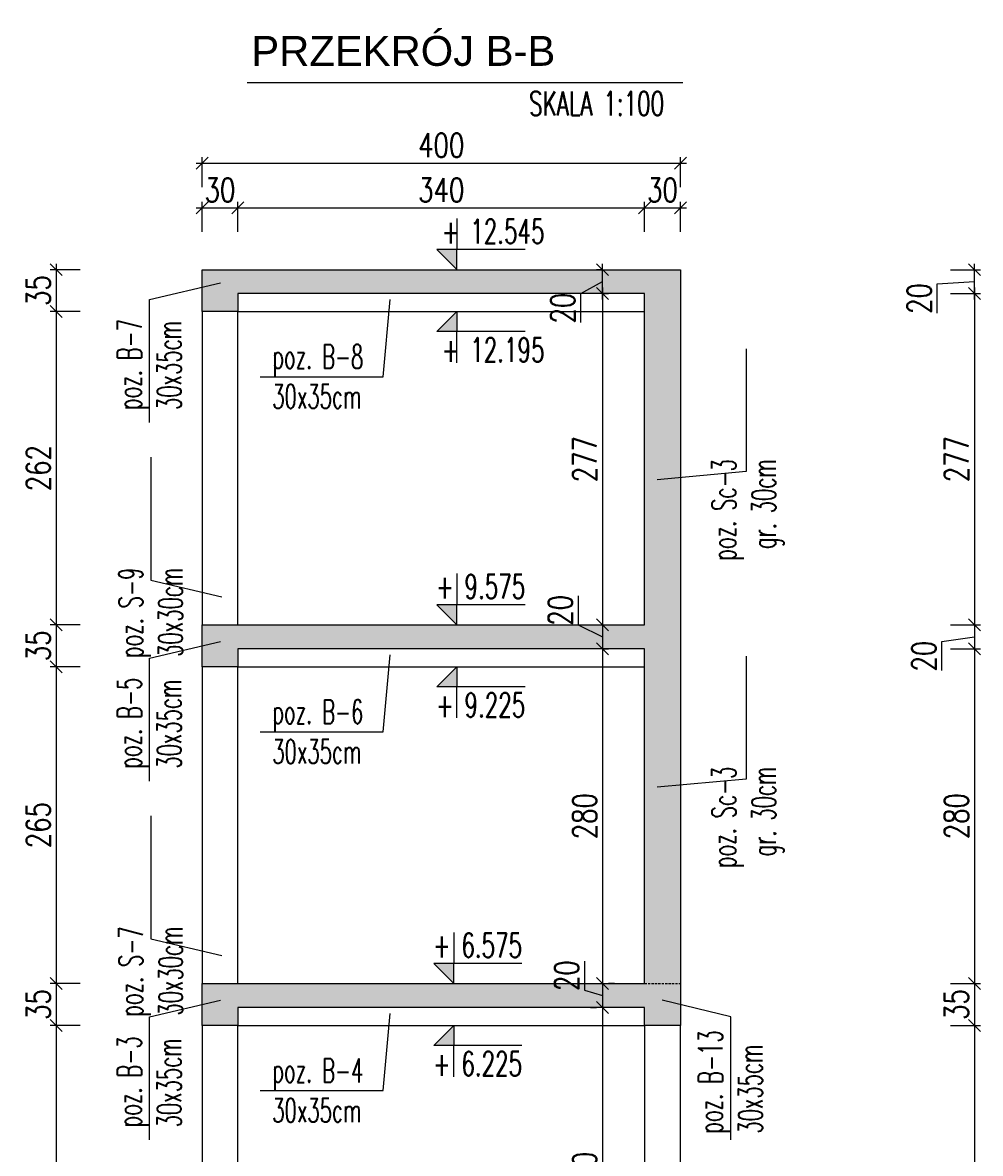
# Model space of a CAD drawing. Header units: millimetres. Extents: x -303 to 588072, y -379 to 357555.
# Tile 23 of 88: x 539086 to 539887, y 336677 to 337623. Entities that reach past the tile are written whole.
import ezdxf

# ---------------------------------------------------------------- set-up
doc = ezdxf.new("R2010")
doc.units = ezdxf.units.MM
doc.header["$LTSCALE"] = 0.15
doc.header["$MEASUREMENT"] = 0
doc.header["$PDSIZE"] = -5
doc.linetypes.add('DASHED', pattern=[19.05, 12.7, -6.35])
for name, color, linetype in [('1', 2, 'Continuous'), ('3', 4, 'Continuous'), ('5', 8, 'Continuous'), ('RFD_1', 2, 'Continuous'), ('RFD_2', 4, 'DASHED'), ('RFD_3', 4, 'Continuous'), ('RFD_5', 8, 'Continuous'), ('RFD_5 @ 10', 8, 'Continuous')]:
    doc.layers.add(name, color=color, linetype=linetype)
doc.styles.add('ARIAL', font='arial.ttf')
doc.styles.get("Standard").update_dxf_attribs({"font": 'simplex.shx', "width": 0.75})
doc.styles.add('txt3', font='simplex.shx', dxfattribs={"width": 0.75, "height": 20})
doc.dimstyles.new('opis 1.1', dxfattribs={"dimscale": 0, "dimtxt": 2, "dimasz": 1, "dimexe": 0.5, "dimexo": 1, "dimgap": 0, "dimtad": 0, "dimdec": 1, "dimrnd": 0.5, "dimdsep": 46, "dimtxsty": 'Standard', "dimblk1": 'OBLIQUE', "dimblk2": 'OBLIQUE', "dimsah": 1, "dimcen": 1, "dimdle": 0.5, "dimclrd": 256, "dimclre": 256, "dimclrt": 4, "dimadec": 0, "dimazin": 2, "dimtm": 1e-09, "dimtfac": 0.75, "dimtdec": 1, "dimtmove": 0, "dimatfit": 3, "dimfxl": 0, "dimtvp": 0.75, "dimtolj": 1, "dimtzin": 0, "dimlwd": -1, "dimlwe": -1, "dimarcsym": 0})

# ---------------------------------------------------------------- blocks, each defined once
blk = doc.blocks.new('asdddd')
at = {"layer": '5'}
blk.add_line((538151.36, 335098.69), (538077.55, 335098.69), dxfattribs=at)
at = {"layer": 'RFD_5'}
for points in [[(538094.32, 335124.77), (538094.32, 335098.69)], [(538077.55, 335098.69), (538094.32, 335081.92)], [(538094.32, 335081.92), (538094.32, 335098.69)]]:
    blk.add_lwpolyline(points, dxfattribs=at)
blk = doc.blocks.new('324r232')
at = {"layer": 'RFD_5'}
blk.add_hatch(color=256, dxfattribs=at).paths.add_polyline_path([(0, 16.56), (-16.56, 16.56), (0, 0)])
at = {"layer": '5'}
blk.add_line((56.33, 16.56), (-16.56, 16.56), dxfattribs=at)
at = {"layer": 'RFD_5'}
for points in [[(0, 42.33), (0, 16.56)], [(-16.56, 16.56), (0, 0)], [(0, 0), (0, 16.56)]]:
    blk.add_lwpolyline(points, dxfattribs=at)
blk = doc.blocks.new('_Oblique')
at = {"color": 0, "linetype": 'ByBlock', "lineweight": -2}
blk.add_line((-0.5, -0.5), (0.5, 0.5), dxfattribs=at)
blk = doc.blocks.new('*D1418')
at = {"layer": 'Defpoints', "color": 0, "lineweight": 80}
for p in [(539268.37, 337416.15), (539114.34, 337381.15), (539268.37, 337381.15)]:
    blk.add_point(p, dxfattribs=at)
at = {"layer": 'RFD_5'}
for p, q in [((539114.34, 337421.15), (539114.34, 337376.15)), ((539134.34, 337416.15), (539109.34, 337416.15)), ((539134.34, 337381.15), (539109.34, 337381.15))]:
    blk.add_line(p, q, dxfattribs=at)
at = {"layer": 'RFD_5', "xscale": 10, "yscale": 10, "zscale": 10}
for p, rotation in [((539114.34, 337416.15), 90), ((539114.34, 337381.15), 270)]:
    blk.add_blockref('_Oblique', p, dxfattribs=dict(at, rotation=rotation))
at = {"layer": 'RFD_5', "color": 4, "insert": (539099.34, 337398.65), "char_height": 20, "attachment_point": 5, "rotation": 90}
blk.add_mtext('\\A1;35', dxfattribs=at)
blk = doc.blocks.new('*D1419')
at = {"layer": 'Defpoints', "color": 0, "lineweight": 80}
for p in [(539268.37, 337381.15), (539114.34, 337119.15), (539266.23, 337119.15)]:
    blk.add_point(p, dxfattribs=at)
at = {"layer": 'RFD_5'}
for p, q in [((539114.34, 337386.15), (539114.34, 337114.15)), ((539134.34, 337381.15), (539109.34, 337381.15)), ((539134.34, 337119.15), (539109.34, 337119.15))]:
    blk.add_line(p, q, dxfattribs=at)
at = {"layer": 'RFD_5', "xscale": 10, "yscale": 10, "zscale": 10}
for p, rotation in [((539114.34, 337381.15), 90), ((539114.34, 337119.15), 270)]:
    blk.add_blockref('_Oblique', p, dxfattribs=dict(at, rotation=rotation))
at = {"layer": 'RFD_5', "color": 4, "insert": (539099.34, 337250.15), "char_height": 20, "attachment_point": 5, "rotation": 90}
blk.add_mtext('\\A1;262', dxfattribs=at)
blk = doc.blocks.new('*D1420')
at = {"layer": 'Defpoints', "color": 0, "lineweight": 80}
for p in [(539266.23, 337119.15), (539114.34, 337084.15), (539266.23, 337084.15)]:
    blk.add_point(p, dxfattribs=at)
at = {"layer": 'RFD_5'}
for p, q in [((539134.34, 337119.15), (539109.34, 337119.15)), ((539114.34, 337124.15), (539114.34, 337079.15)), ((539134.34, 337084.15), (539109.34, 337084.15))]:
    blk.add_line(p, q, dxfattribs=at)
at = {"layer": 'RFD_5', "xscale": 10, "yscale": 10, "zscale": 10}
for p, rotation in [((539114.34, 337119.15), 90), ((539114.34, 337084.15), 270)]:
    blk.add_blockref('_Oblique', p, dxfattribs=dict(at, rotation=rotation))
at = {"layer": 'RFD_5', "color": 4, "insert": (539099.34, 337101.65), "char_height": 20, "attachment_point": 5, "rotation": 90}
blk.add_mtext('\\A1;35', dxfattribs=at)
blk = doc.blocks.new('*D1421')
at = {"layer": 'Defpoints', "color": 0, "lineweight": 80}
for p in [(539266.23, 337084.15), (539114.34, 336819.17), (539266.23, 336819.17)]:
    blk.add_point(p, dxfattribs=at)
at = {"layer": 'RFD_5'}
for p, q in [((539134.34, 337084.15), (539109.34, 337084.15)), ((539114.34, 337089.15), (539114.34, 336814.17)), ((539134.34, 336819.17), (539109.34, 336819.17))]:
    blk.add_line(p, q, dxfattribs=at)
at = {"layer": 'RFD_5', "xscale": 10, "yscale": 10, "zscale": 10}
for p, rotation in [((539114.34, 337084.15), 90), ((539114.34, 336819.17), 270)]:
    blk.add_blockref('_Oblique', p, dxfattribs=dict(at, rotation=rotation))
at = {"layer": 'RFD_5', "color": 4, "insert": (539099.34, 336951.66), "char_height": 20, "attachment_point": 5, "rotation": 90}
blk.add_mtext('\\A1;265', dxfattribs=at)
blk = doc.blocks.new('*D1422')
at = {"layer": 'Defpoints', "color": 0, "lineweight": 80}
for p in [(539266.23, 336819.17), (539114.34, 336784.17), (539266.23, 336784.17)]:
    blk.add_point(p, dxfattribs=at)
at = {"layer": 'RFD_5'}
for p, q in [((539134.34, 336819.17), (539109.34, 336819.17)), ((539114.34, 336824.17), (539114.34, 336779.17)), ((539134.34, 336784.17), (539109.34, 336784.17))]:
    blk.add_line(p, q, dxfattribs=at)
at = {"layer": 'RFD_5', "xscale": 10, "yscale": 10, "zscale": 10}
for p, rotation in [((539114.34, 336819.17), 90), ((539114.34, 336784.17), 270)]:
    blk.add_blockref('_Oblique', p, dxfattribs=dict(at, rotation=rotation))
at = {"layer": 'RFD_5', "color": 4, "insert": (539099.34, 336801.67), "char_height": 20, "attachment_point": 5, "rotation": 90}
blk.add_mtext('\\A1;35', dxfattribs=at)
blk = doc.blocks.new('*D1423')
at = {"layer": 'Defpoints', "color": 0, "lineweight": 80}
for p in [(539266.23, 336784.17), (539114.34, 336519.17), (539266.23, 336519.17)]:
    blk.add_point(p, dxfattribs=at)
at = {"layer": 'RFD_5'}
for p, q in [((539114.34, 336789.17), (539114.34, 336514.17)), ((539134.34, 336784.17), (539109.34, 336784.17)), ((539134.34, 336519.17), (539109.34, 336519.17))]:
    blk.add_line(p, q, dxfattribs=at)
at = {"layer": 'RFD_5', "xscale": 10, "yscale": 10, "zscale": 10}
for p, rotation in [((539114.34, 336784.17), 90), ((539114.34, 336519.17), 270)]:
    blk.add_blockref('_Oblique', p, dxfattribs=dict(at, rotation=rotation))
at = {"layer": 'RFD_5', "color": 4, "insert": (539099.34, 336651.67), "char_height": 20, "attachment_point": 5, "rotation": 90}
blk.add_mtext('\\A1;265', dxfattribs=at)
blk = doc.blocks.new('*D1428')
at = {"layer": 'Defpoints', "color": 0, "lineweight": 80}
for p in [(539606.22, 337396.15), (539606.22, 337119.15), (539881.94, 337119.15)]:
    blk.add_point(p, dxfattribs=at)
at = {"layer": 'RFD_5'}
for p, q in [((539861.94, 337396.15), (539886.94, 337396.15)), ((539881.94, 337401.15), (539881.94, 337114.15)), ((539861.94, 337119.15), (539886.94, 337119.15))]:
    blk.add_line(p, q, dxfattribs=at)
at = {"layer": 'RFD_5', "xscale": 10, "yscale": 10, "zscale": 10}
for p, rotation in [((539881.94, 337396.15), 90), ((539881.94, 337119.15), 270)]:
    blk.add_blockref('_Oblique', p, dxfattribs=dict(at, rotation=rotation))
at = {"layer": 'RFD_5', "color": 4, "insert": (539866.94, 337257.65), "char_height": 20, "attachment_point": 5, "rotation": 90}
blk.add_mtext('\\A1;277', dxfattribs=at)
blk = doc.blocks.new('*D1429')
at = {"layer": 'Defpoints', "color": 0, "lineweight": 80}
for p in [(539606.22, 337119.15), (539606.22, 337099.15), (539881.94, 337099.15)]:
    blk.add_point(p, dxfattribs=at)
at = {"layer": 'RFD_5'}
for p, q in [((539861.94, 337119.15), (539886.94, 337119.15)), ((539881.94, 337124.15), (539881.94, 337094.15)), ((539854.72, 337105.14), (539881.94, 337109.15)), ((539854.72, 337080.86), (539854.72, 337105.14)), ((539861.94, 337099.15), (539886.94, 337099.15))]:
    blk.add_line(p, q, dxfattribs=at)
at = {"layer": 'RFD_5', "xscale": 10, "yscale": 10, "zscale": 10}
for p, rotation in [((539881.94, 337119.15), 90), ((539881.94, 337099.15), 270)]:
    blk.add_blockref('_Oblique', p, dxfattribs=dict(at, rotation=rotation))
at = {"layer": 'RFD_5', "color": 4, "insert": (539839.72, 337093), "char_height": 20, "attachment_point": 5, "rotation": 90}
blk.add_mtext('\\A1;20', dxfattribs=at)
blk = doc.blocks.new('*D1430')
at = {"layer": 'Defpoints', "color": 0, "lineweight": 80}
for p in [(539606.22, 337099.15), (539606.22, 336819.17), (539881.94, 336819.17)]:
    blk.add_point(p, dxfattribs=at)
at = {"layer": 'RFD_5'}
for p, q in [((539881.94, 337104.15), (539881.94, 336814.17)), ((539861.94, 337099.15), (539886.94, 337099.15)), ((539861.94, 336819.17), (539886.94, 336819.17))]:
    blk.add_line(p, q, dxfattribs=at)
at = {"layer": 'RFD_5', "xscale": 10, "yscale": 10, "zscale": 10}
for p, rotation in [((539881.94, 337099.15), 90), ((539881.94, 336819.17), 270)]:
    blk.add_blockref('_Oblique', p, dxfattribs=dict(at, rotation=rotation))
at = {"layer": 'RFD_5', "color": 4, "insert": (539866.94, 336959.16), "char_height": 20, "attachment_point": 5, "rotation": 90}
blk.add_mtext('\\A1;280', dxfattribs=at)
blk = doc.blocks.new('*D1431')
at = {"layer": 'Defpoints', "color": 0, "lineweight": 80}
for p in [(539606.22, 336819.17), (539621.23, 336784.17), (539881.94, 336784.17)]:
    blk.add_point(p, dxfattribs=at)
at = {"layer": 'RFD_5'}
for p, q in [((539861.94, 336819.17), (539886.94, 336819.17)), ((539881.94, 336824.17), (539881.94, 336779.17)), ((539861.94, 336784.17), (539886.94, 336784.17))]:
    blk.add_line(p, q, dxfattribs=at)
at = {"layer": 'RFD_5', "xscale": 10, "yscale": 10, "zscale": 10}
for p, rotation in [((539881.94, 336819.17), 90), ((539881.94, 336784.17), 270)]:
    blk.add_blockref('_Oblique', p, dxfattribs=dict(at, rotation=rotation))
at = {"layer": 'RFD_5', "color": 4, "insert": (539866.94, 336801.67), "char_height": 20, "attachment_point": 5, "rotation": 90}
blk.add_mtext('\\A1;35', dxfattribs=at)
blk = doc.blocks.new('*D1432')
at = {"layer": 'Defpoints', "color": 0, "lineweight": 80}
for p in [(539621.23, 336784.17), (539786.29, 336519.17), (539881.94, 336519.17)]:
    blk.add_point(p, dxfattribs=at)
at = {"layer": 'RFD_5'}
for p, q in [((539881.94, 336789.17), (539881.94, 336514.17)), ((539861.94, 336784.17), (539886.94, 336784.17)), ((539861.94, 336519.17), (539886.94, 336519.17))]:
    blk.add_line(p, q, dxfattribs=at)
at = {"layer": 'RFD_5', "xscale": 10, "yscale": 10, "zscale": 10}
for p, rotation in [((539881.94, 336784.17), 90), ((539881.94, 336519.17), 270)]:
    blk.add_blockref('_Oblique', p, dxfattribs=dict(at, rotation=rotation))
at = {"layer": 'RFD_5', "color": 4, "insert": (539866.94, 336651.67), "char_height": 20, "attachment_point": 5, "rotation": 90}
blk.add_mtext('\\A1;265', dxfattribs=at)
blk = doc.blocks.new('*D1436')
at = {"layer": 'Defpoints', "color": 0, "lineweight": 80}
for p in [(539636.23, 337416.15), (539881.94, 337416.15), (539606.22, 337396.15)]:
    blk.add_point(p, dxfattribs=at)
at = {"layer": 'RFD_5'}
for p, q in [((539881.94, 337391.15), (539881.94, 337421.15)), ((539861.94, 337416.15), (539886.94, 337416.15)), ((539850.78, 337404.17), (539881.94, 337406.15)), ((539850.78, 337379.89), (539850.78, 337404.17)), ((539861.94, 337396.15), (539886.94, 337396.15))]:
    blk.add_line(p, q, dxfattribs=at)
at = {"layer": 'RFD_5', "xscale": 10, "yscale": 10, "zscale": 10}
for p, rotation in [((539881.94, 337416.15), 90), ((539881.94, 337396.15), 270)]:
    blk.add_blockref('_Oblique', p, dxfattribs=dict(at, rotation=rotation))
at = {"layer": 'RFD_5', "color": 4, "insert": (539835.78, 337392.03), "char_height": 20, "attachment_point": 5, "rotation": 90}
blk.add_mtext('\\A1;20', dxfattribs=at)
blk = doc.blocks.new('*D1438')
at = {"layer": 'Defpoints', "color": 0, "lineweight": 80}
for p in [(539564.95, 337396.15), (539564.95, 337119.15), (539571.08, 337119.15)]:
    blk.add_point(p, dxfattribs=at)
at = {"layer": 'RFD_5'}
for p, q in [((539571.08, 337401.15), (539571.08, 337114.15)), ((539571.08, 337396.15), (539576.08, 337396.15)), ((539571.08, 337119.15), (539576.08, 337119.15))]:
    blk.add_line(p, q, dxfattribs=at)
at = {"layer": 'RFD_5', "xscale": 10, "yscale": 10, "zscale": 10}
for p, rotation in [((539571.08, 337396.15), 90), ((539571.08, 337119.15), 270)]:
    blk.add_blockref('_Oblique', p, dxfattribs=dict(at, rotation=rotation))
at = {"layer": 'RFD_5', "color": 4, "insert": (539556.08, 337257.65), "char_height": 20, "attachment_point": 5, "rotation": 90}
blk.add_mtext('\\A1;277', dxfattribs=at)
blk = doc.blocks.new('*D1439')
at = {"layer": 'Defpoints', "color": 0, "lineweight": 80}
for p in [(539564.95, 337119.15), (539571.08, 337099.15), (539571.08, 337099.15)]:
    blk.add_point(p, dxfattribs=at)
at = {"layer": 'RFD_5'}
for p, q in [((539550.79, 337143.44), (539550.79, 337119.15)), ((539550.79, 337119.15), (539571.08, 337109.15)), ((539571.08, 337124.15), (539571.08, 337094.15)), ((539571.08, 337119.15), (539576.08, 337119.15)), ((539571.08, 337099.15), (539576.08, 337099.15))]:
    blk.add_line(p, q, dxfattribs=at)
at = {"layer": 'RFD_5', "xscale": 10, "yscale": 10, "zscale": 10}
for p, rotation in [((539571.08, 337119.15), 90), ((539571.08, 337099.15), 270)]:
    blk.add_blockref('_Oblique', p, dxfattribs=dict(at, rotation=rotation))
at = {"layer": 'RFD_5', "color": 4, "insert": (539535.79, 337131.3), "char_height": 20, "attachment_point": 5, "rotation": 90}
blk.add_mtext('\\A1;20', dxfattribs=at)
blk = doc.blocks.new('*D1440')
at = {"layer": 'Defpoints', "color": 0, "lineweight": 80}
for p in [(539571.08, 337099.15), (539571.08, 336819.17), (539571.08, 336819.17)]:
    blk.add_point(p, dxfattribs=at)
at = {"layer": 'RFD_5'}
for p, q in [((539571.08, 337104.15), (539571.08, 336814.17)), ((539571.08, 337099.15), (539576.08, 337099.15)), ((539581.08, 336819.17), (539576.08, 336819.17))]:
    blk.add_line(p, q, dxfattribs=at)
at = {"layer": 'RFD_5', "xscale": 10, "yscale": 10, "zscale": 10}
for p, rotation in [((539571.08, 337099.15), 90), ((539571.08, 336819.17), 270)]:
    blk.add_blockref('_Oblique', p, dxfattribs=dict(at, rotation=rotation))
at = {"layer": 'RFD_5', "color": 4, "insert": (539556.08, 336959.16), "char_height": 20, "attachment_point": 5, "rotation": 90}
blk.add_mtext('\\A1;280', dxfattribs=at)
blk = doc.blocks.new('*D1441')
at = {"layer": 'Defpoints', "color": 0, "lineweight": 80}
for p in [(539571.08, 336819.17), (539571.08, 336799.17), (539571.08, 336799.17)]:
    blk.add_point(p, dxfattribs=at)
at = {"layer": 'RFD_5'}
for p, q in [((539556.08, 336837.96), (539556.08, 336813.67)), ((539561.08, 336819.17), (539566.08, 336819.17)), ((539571.08, 336824.17), (539571.08, 336794.17)), ((539556.08, 336813.67), (539571.08, 336809.17)), ((539561.08, 336799.17), (539566.08, 336799.17))]:
    blk.add_line(p, q, dxfattribs=at)
at = {"layer": 'RFD_5', "xscale": 10, "yscale": 10, "zscale": 10}
for p, rotation in [((539571.08, 336819.17), 90), ((539571.08, 336799.17), 270)]:
    blk.add_blockref('_Oblique', p, dxfattribs=dict(at, rotation=rotation))
at = {"layer": 'RFD_5', "color": 4, "insert": (539541.08, 336825.81), "char_height": 20, "attachment_point": 5, "rotation": 90}
blk.add_mtext('\\A1;20', dxfattribs=at)
blk = doc.blocks.new('*D1442')
at = {"layer": 'Defpoints', "color": 0, "lineweight": 80}
for p in [(539571.08, 336799.17), (539571.08, 336519.17), (539571.08, 336519.17)]:
    blk.add_point(p, dxfattribs=at)
at = {"layer": 'RFD_5'}
for p, q in [((539561.08, 336799.17), (539566.08, 336799.17)), ((539571.08, 336804.17), (539571.08, 336514.17)), ((539561.08, 336519.17), (539566.08, 336519.17))]:
    blk.add_line(p, q, dxfattribs=at)
at = {"layer": 'RFD_5', "xscale": 10, "yscale": 10, "zscale": 10}
for p, rotation in [((539571.08, 336799.17), 90), ((539571.08, 336519.17), 270)]:
    blk.add_blockref('_Oblique', p, dxfattribs=dict(at, rotation=rotation))
at = {"layer": 'RFD_5', "color": 4, "insert": (539556.08, 336659.17), "char_height": 20, "attachment_point": 5, "rotation": 90}
blk.add_mtext('\\A1;280', dxfattribs=at)
blk = doc.blocks.new('*D1448')
at = {"layer": 'Defpoints', "color": 0, "lineweight": 80}
for p in [(539571.08, 337416.15), (539577.35, 337416.15), (539564.95, 337396.15)]:
    blk.add_point(p, dxfattribs=at)
at = {"layer": 'RFD_5'}
for p, q in [((539571.08, 337391.15), (539571.08, 337421.15)), ((539571.08, 337416.15), (539566.08, 337416.15)), ((539552.84, 337396.15), (539571.08, 337406.15)), ((539552.84, 337371.87), (539552.84, 337396.15)), ((539571.08, 337396.15), (539576.08, 337396.15))]:
    blk.add_line(p, q, dxfattribs=at)
at = {"layer": 'RFD_5', "xscale": 10, "yscale": 10, "zscale": 10}
for p, rotation in [((539571.08, 337416.15), 90), ((539571.08, 337396.15), 270)]:
    blk.add_blockref('_Oblique', p, dxfattribs=dict(at, rotation=rotation))
at = {"layer": 'RFD_5', "color": 4, "insert": (539537.84, 337384.01), "char_height": 20, "attachment_point": 5, "rotation": 90}
blk.add_mtext('\\A1;20', dxfattribs=at)
blk = doc.blocks.new('*D1468')
at = {"layer": 'Defpoints', "color": 0, "lineweight": 80}
for p in [(539266.22, 337467.77), (539236.22, 337381.15), (539266.22, 337381.15)]:
    blk.add_point(p, dxfattribs=at)
at = {"layer": 'RFD_5'}
for p, q in [((539236.22, 337447.77), (539236.22, 337472.77)), ((539266.22, 337447.77), (539266.22, 337472.77)), ((539231.22, 337467.77), (539271.22, 337467.77))]:
    blk.add_line(p, q, dxfattribs=at)
at = {"layer": 'RFD_5', "xscale": 10, "yscale": 10, "zscale": 10, "rotation": 180}
blk.add_blockref('_Oblique', (539236.22, 337467.77), dxfattribs=at)
at = {"layer": 'RFD_5', "xscale": 10, "yscale": 10, "zscale": 10}
blk.add_blockref('_Oblique', (539266.22, 337467.77), dxfattribs=at)
at = {"layer": 'RFD_5', "color": 4, "insert": (539251.22, 337482.77), "char_height": 20, "attachment_point": 5}
blk.add_mtext('\\A1;30', dxfattribs=at)
blk = doc.blocks.new('*D1469')
at = {"layer": 'Defpoints', "color": 0, "lineweight": 80}
for p in [(539606.22, 337467.77), (539606.22, 337396.15), (539266.22, 337381.15)]:
    blk.add_point(p, dxfattribs=at)
at = {"layer": 'RFD_5'}
for p, q in [((539266.22, 337447.77), (539266.22, 337472.77)), ((539606.22, 337447.77), (539606.22, 337472.77)), ((539261.22, 337467.77), (539611.22, 337467.77))]:
    blk.add_line(p, q, dxfattribs=at)
at = {"layer": 'RFD_5', "xscale": 10, "yscale": 10, "zscale": 10, "rotation": 180}
blk.add_blockref('_Oblique', (539266.22, 337467.77), dxfattribs=at)
at = {"layer": 'RFD_5', "xscale": 10, "yscale": 10, "zscale": 10}
blk.add_blockref('_Oblique', (539606.22, 337467.77), dxfattribs=at)
at = {"layer": 'RFD_5', "color": 4, "insert": (539436.22, 337482.77), "char_height": 20, "attachment_point": 5}
blk.add_mtext('\\A1;340', dxfattribs=at)
blk = doc.blocks.new('*D1470')
at = {"layer": 'Defpoints', "color": 0, "lineweight": 80}
for p in [(539636.23, 337467.77), (539606.22, 337396.15), (539636.23, 337388.04)]:
    blk.add_point(p, dxfattribs=at)
at = {"layer": 'RFD_5'}
for p, q in [((539606.22, 337447.77), (539606.22, 337472.77)), ((539636.23, 337447.77), (539636.23, 337472.77)), ((539601.22, 337467.77), (539641.23, 337467.77))]:
    blk.add_line(p, q, dxfattribs=at)
at = {"layer": 'RFD_5', "xscale": 10, "yscale": 10, "zscale": 10, "rotation": 180}
blk.add_blockref('_Oblique', (539606.22, 337467.77), dxfattribs=at)
at = {"layer": 'RFD_5', "xscale": 10, "yscale": 10, "zscale": 10}
blk.add_blockref('_Oblique', (539636.23, 337467.77), dxfattribs=at)
at = {"layer": 'RFD_5', "color": 4, "insert": (539621.22, 337482.77), "char_height": 20, "attachment_point": 5}
blk.add_mtext('\\A1;30', dxfattribs=at)
blk = doc.blocks.new('*D1471')
at = {"layer": 'Defpoints', "color": 0, "lineweight": 80}
for p in [(539636.23, 337505.17), (539236.22, 337416.15), (539636.23, 337416.15)]:
    blk.add_point(p, dxfattribs=at)
at = {"layer": 'RFD_5'}
for p, q in [((539236.22, 337485.17), (539236.22, 337510.17)), ((539636.23, 337485.17), (539636.23, 337510.17)), ((539231.22, 337505.17), (539641.23, 337505.17))]:
    blk.add_line(p, q, dxfattribs=at)
at = {"layer": 'RFD_5', "xscale": 10, "yscale": 10, "zscale": 10, "rotation": 180}
blk.add_blockref('_Oblique', (539236.22, 337505.17), dxfattribs=at)
at = {"layer": 'RFD_5', "xscale": 10, "yscale": 10, "zscale": 10}
blk.add_blockref('_Oblique', (539636.23, 337505.17), dxfattribs=at)
at = {"layer": 'RFD_5', "color": 4, "insert": (539436.22, 337520.17), "char_height": 20, "attachment_point": 5}
blk.add_mtext('\\A1;400', dxfattribs=at)

msp = doc.modelspace()

# ---------------------------------------------------------------- hatches: boundary and pattern name
at = {"layer": 'RFD_5'}
h = msp.add_hatch(dxfattribs=at)
h.set_pattern_fill('ANSI33', color=256, scale=50, angle=90)
h.set_pattern_definition([(135, (869598.563, -203820.071), (-8.83883476, -8.83883476), []), (135, (869598.563, -203811.232), (-8.83883476, -8.83883476), [6.25, -3.125])])
h.paths.add_polyline_path([(539196.23, 335691.67), (539196.23, 335731.67), (539236.23, 335731.67), (539236.23, 336153.67), (539266.23, 336153.67), (539266.23, 335731.67), (539606.23, 335731.67), (539606.23, 336199.17), (539464.77, 336199.17), (539376.22, 336154.9), (539376.22, 336061.67), (539351.22, 336061.67), (539351.22, 336174.17), (539381.22, 336174.17), (539381.22, 336189.17), (539411.22, 336189.17), (539411.22, 336204.17), (539441.22, 336204.17), (539441.22, 336219.17), (539606.23, 336219.17), (539606.23, 336499.17), (539266.23, 336499.17), (539266.23, 336484.17), (539236.23, 336484.17), (539236.23, 336519.17), (539786.29, 336519.17), (539786.29, 336499.17), (539636.23, 336499.17), (539636.23, 335731.67), (539735.94, 335731.67), (539735.94, 335691.67)])
h.paths.add_polyline_path([(539236.22, 337416.15), (539236.22, 337381.15), (539266.22, 337381.15), (539266.22, 337396.15), (539606.22, 337396.15), (539606.22, 337119.15), (539266.23, 337119.15), (539236.23, 337119.15), (539236.23, 337084.15), (539266.23, 337084.15), (539266.23, 337099.15), (539606.22, 337099.15), (539606.22, 336819.17), (539236.23, 336819.17), (539236.23, 336784.17), (539266.23, 336784.17), (539266.23, 336799.17), (539606.23, 336799.17), (539606.23, 336784.17), (539636.23, 336784.17), (539636.23, 337416.15)])

# ---------------------------------------------------------------- linework, layer by layer
at = {"layer": 'RFD_1'}
msp.add_lwpolyline([(539266.22, 337396.15), (539266.22, 337381.15), (539236.22, 337381.15), (539236.22, 337416.15), (539636.23, 337416.15), (539636.23, 336784.17), (539606.23, 336784.17), (539606.23, 336799.17), (539266.23, 336799.17), (539266.23, 336784.17), (539236.23, 336784.17), (539236.23, 336819.17), (539606.22, 336819.17), (539606.22, 337099.15), (539266.23, 337099.15), (539266.23, 337084.15), (539236.23, 337084.15), (539236.23, 337119.15), (539266.23, 337119.15), (539606.22, 337119.15), (539606.22, 337396.15), (539266.22, 337396.15)], dxfattribs=at)
at = {"layer": 'RFD_2'}
msp.add_line((539606.22, 336819.17), (539636.23, 336819.17), dxfattribs=at)
at = {"layer": 'RFD_3'}
for points in [[(539266.23, 337119.15), (539266.22, 337381.15), (539236.22, 337381.15), (539236.23, 337119.15)], [(539266.23, 336819.17), (539266.23, 337084.15), (539236.23, 337084.15), (539236.23, 336819.17)], [(539266.23, 336519.17), (539266.23, 336784.17), (539236.23, 336784.17), (539236.23, 336519.17)], [(539606.23, 336784.17), (539606.23, 336519.17), (539636.23, 336519.17), (539636.23, 336784.17)]]:
    msp.add_lwpolyline(points, close=True, dxfattribs=at)
for points in [[(539266.22, 337381.15), (539606.22, 337381.15)], [(539266.23, 337084.15), (539606.23, 337084.15)], [(539266.23, 336784.17), (539606.23, 336784.17)]]:
    msp.add_lwpolyline(points, dxfattribs=at)
at = {"layer": 'RFD_5'}
msp.add_line((539273.89, 337572.57), (539638.27, 337572.57), dxfattribs=at)
at = {"layer": 'RFD_5', "elevation": -40}
for points in [[(539192.31, 337288.48), (539192.31, 337391.24), (539251.53, 337405.17)], [(539284.82, 337326.64), (539387.57, 337326.64), (539393.53, 337391.08)], [(539691.09, 337350.01), (539691.09, 337247.25), (539616.83, 337240.37)], [(539192.34, 336988.5), (539192.34, 337091.25), (539251.55, 337105.19)], [(539284.82, 337029.64), (539387.57, 337029.64), (539393.53, 337094.08)], [(539691.09, 337092.94), (539691.09, 336990.19), (539616.83, 336983.3)], [(539192.34, 336688.51), (539192.34, 336791.27), (539251.55, 336805.2)], [(539678.19, 336688.51), (539678.19, 336791.27), (539621.03, 336805.2)], [(539284.82, 336729.65), (539387.57, 336729.65), (539393.53, 336794.1)]]:
    msp.add_lwpolyline(points, dxfattribs=at)
at = {"layer": 'RFD_5'}
for points in [[(539193.44, 337259.31), (539193.44, 337156.56), (539252.66, 337142.62)], [(539193.47, 336959.33), (539193.47, 336856.57), (539252.68, 336842.64)]]:
    msp.add_lwpolyline(points, dxfattribs=at)

# ---------------------------------------------------------------- block references
at = {"layer": 'RFD_5', "color": 3, "rotation": 359.9999999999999}
for p in [(1355.03, 2334.24), (1355, 2037.25), (1352.32, 1737.25)]:
    msp.add_blockref('asdddd', p, dxfattribs=at)
at = {"layer": 'RFD_5', "yscale": 1.012500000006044, "zscale": 1.012500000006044}
for p, xscale, rotation in [((539449.34, 337416.16), 1.012500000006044, 359.9999986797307), ((539449.34, 337381.15), -1.012500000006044, 180.0000013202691), ((539449.32, 337119.16), 1.012500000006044, 359.9999986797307), ((539449.32, 337084.17), -1.012500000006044, 180.0000013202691), ((539446.64, 336819.16), 1.012500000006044, 359.9999986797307), ((539446.64, 336784.17), -1.012500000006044, 180.000001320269)]:
    msp.add_blockref('324r232', p, dxfattribs=dict(at, xscale=xscale, rotation=rotation))
at = {"layer": 'RFD_5', "color": 3, "xscale": -1, "rotation": 179.9999999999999}
for p in [(1355.03, 672463.07), (1355, 672166.09), (1352.32, 671866.09)]:
    msp.add_blockref('asdddd', p, dxfattribs=at)

# ---------------------------------------------------------------- texts
at = {"layer": '1', "insert": (539404.5, 337598.91), "char_height": 25, "attachment_point": 5, "style": 'ARIAL'}
msp.add_mtext('PRZEKRÓJ B-B', dxfattribs=at)
at = {"layer": '3', "char_height": 20.25, "width": 129.9198, "style": 'txt3'}
for s, insert, attachment_point, rotation in [('{\\W0.65;SKALA 1:100}', (539509.72, 337565.2), 1, 360), ('{\\W0.65;+ 12.545}', (539522.53, 337458.34), 3, 0), ('{\\W0.65;+ 12.195}', (539522.53, 337338.97), 9, 360), ('{\\W0.65;+ 9.575}', (539506.44, 337161.35), 3, 0), ('{\\W0.65;+ 9.225}', (539506.44, 337041.98), 9, 360), ('{\\W0.65;+ 6.575}', (539503.76, 336861.35), 3, 0), ('{\\W0.65;+ 6.225}', (539503.76, 336741.99), 9, 360)]:
    msp.add_mtext(s, dxfattribs=dict(at, insert=insert, attachment_point=attachment_point, rotation=rotation))
at = {"layer": '3', "color": 4, "char_height": 20, "style": 'txt3'}
for s, insert, attachment_point, rotation in [('{\\A1;\\W0.80000x;poz. B-7}\\P{\\A1;\\W0.80000x;30x35cm}', (539192.14, 337298.84), 4, 90.00022), ('{\\A1;\\W0.80000x;poz. B-8}\\P{\\A1;\\W0.80000x;30x35cm}', (539294.89, 337326.81), 4, 0.00022), ('{\\Fsimplex.shx;\\W8.52632; }{\\A1;\\W0.80000x;poz. Sc-3}\\P{\\Fsimplex.shx;\\W8.52632; }{\\A1;\\W0.80000x;gr. 30cm}', (539692.48, 337257.69), 6, 89.99978), ('{\\Fsimplex.shx;\\W7.52632; }{\\A1;\\W0.80000x;poz. S-9}\\P{\\Fsimplex.shx;\\W7.52632; }{\\A1;\\W0.80000x;30x30cm}', (539193.27, 337166.99, 40), 6, 89.99978), ('{\\A1;\\W0.80000x;poz. B-5}\\P{\\A1;\\W0.80000x;30x35cm}', (539192.16, 336998.86), 4, 90.00022), ('{\\A1;\\W0.80000x;poz. B-6}\\P{\\A1;\\W0.80000x;30x35cm}', (539294.89, 337029.81), 4, 0.00022), ('{\\Fsimplex.shx;\\W8.52632; }{\\A1;\\W0.80000x;poz. Sc-3}\\P{\\Fsimplex.shx;\\W8.52632; }{\\A1;\\W0.80000x;gr. 30cm}', (539692.48, 337000.62), 6, 89.99978), ('{\\Fsimplex.shx;\\W7.57895; }{\\A1;\\W0.80000x;poz. S-7}\\P{\\Fsimplex.shx;\\W7.57895; }{\\A1;\\W0.80000x;30x30cm}', (539193.29, 336867.01, 40), 6, 89.99978), ('{\\A1;\\W0.80000x;poz. B-3}\\P{\\A1;\\W0.80000x;30x35cm}', (539192.16, 336698.88), 4, 90.00022), ('{\\A1;\\W0.80000x;poz. B-13}\\P{\\A1;\\W0.80000x;30x35cm}', (539678.01, 336693.68), 4, 90.00022), ('{\\A1;\\W0.80000x;poz. B-4}\\P{\\A1;\\W0.80000x;30x35cm}', (539294.89, 336729.83), 4, 0.00022)]:
    msp.add_mtext(s, dxfattribs=dict(at, insert=insert, attachment_point=attachment_point, rotation=rotation))

# ---------------------------------------------------------------- dimensions: what is measured, and where the dimension line sits
at = {"layer": 'RFD_5 @ 10'}
for base, p1, p2, override, picture, middle in [((539636.23, 337505.17), (539236.22, 337416.15), (539636.23, 337416.15), {"dimscale": 0}, '*D1471', (539436.22, 337520.17)), ((539266.22, 337467.77), (539236.22, 337381.15), (539266.22, 337381.15), {"dimscale": 0}, '*D1468', (539251.22, 337482.77)), ((539606.22, 337467.77), (539266.22, 337381.15), (539606.22, 337396.15), {"dimscale": 0, "dimtmove": 1}, '*D1469', (539436.22, 337482.77)), ((539636.23, 337467.77), (539606.22, 337396.15), (539636.23, 337388.04), {"dimscale": 0, "dimtmove": 1}, '*D1470', (539621.22, 337482.77))]:
    dim = msp.add_linear_dim(base=base, p1=p1, p2=p2, dimstyle='opis 1.1', override=override, dxfattribs=at)
    dim.commit()
    dim.dimension.update_dxf_attribs({"geometry": picture, "text_midpoint": middle})
for base, p1, p2, override, picture, middle in [((539114.34, 337381.15), (539268.37, 337416.15), (539268.37, 337381.15), {"dimscale": 0}, '*D1418', (539099.34, 337398.65)), ((539571.08, 337119.15), (539564.95, 337396.15), (539564.95, 337119.15), {"dimscale": 0}, '*D1438', (539556.08, 337257.65)), ((539881.94, 337119.15), (539606.22, 337396.15), (539606.22, 337119.15), {"dimscale": 0}, '*D1428', (539866.94, 337257.65)), ((539114.34, 337119.15), (539268.37, 337381.15), (539266.23, 337119.15), {"dimscale": 0, "dimtmove": 1}, '*D1419', (539099.34, 337250.15)), ((539114.34, 337084.15), (539266.23, 337119.15), (539266.23, 337084.15), {"dimscale": 0, "dimtmove": 1}, '*D1420', (539099.34, 337101.65)), ((539571.08, 336819.17), (539571.08, 337099.15), (539571.08, 336819.17), {"dimscale": 0, "dimtmove": 1}, '*D1440', (539556.08, 336959.16)), ((539881.94, 336819.17), (539606.22, 337099.15), (539606.22, 336819.17), {"dimscale": 0, "dimtmove": 1}, '*D1430', (539866.94, 336959.16)), ((539114.34, 336819.17), (539266.23, 337084.15), (539266.23, 336819.17), {"dimscale": 0, "dimtmove": 1}, '*D1421', (539099.34, 336951.66)), ((539571.08, 336799.17), (539571.08, 336819.17), (539571.08, 336799.17), {"dimscale": 0, "dimtmove": 1}, '*D1441', (539541.08, 336813.67)), ((539114.34, 336784.17), (539266.23, 336819.17), (539266.23, 336784.17), {"dimscale": 0, "dimtmove": 1}, '*D1422', (539099.34, 336801.67)), ((539881.94, 336784.17), (539606.22, 336819.17), (539621.23, 336784.17), {"dimscale": 0, "dimtmove": 1}, '*D1431', (539866.94, 336801.67)), ((539571.08, 336519.17), (539571.08, 336799.17), (539571.08, 336519.17), {"dimscale": 0, "dimtmove": 1}, '*D1442', (539556.08, 336659.17)), ((539114.34, 336519.17), (539266.23, 336784.17), (539266.23, 336519.17), {"dimscale": 0, "dimtmove": 1}, '*D1423', (539099.34, 336651.67)), ((539881.94, 336519.17), (539621.23, 336784.17), (539786.29, 336519.17), {"dimscale": 0, "dimtmove": 1}, '*D1432', (539866.94, 336651.67))]:
    dim = msp.add_linear_dim(base=base, p1=p1, p2=p2, angle=90, dimstyle='opis 1.1', override=override, dxfattribs=at)
    dim.commit()
    dim.dimension.update_dxf_attribs({"geometry": picture, "text_midpoint": middle})
for base, p1, p2, picture, middle in [((539571.08, 337416.15), (539564.95, 337396.15), (539577.35, 337416.15), '*D1448', (539552.84, 337396.15)), ((539881.94, 337416.15), (539606.22, 337396.15), (539636.23, 337416.15), '*D1436', (539850.78, 337404.17)), ((539571.08, 337099.15), (539564.95, 337119.15), (539571.08, 337099.15), '*D1439', (539550.79, 337119.15)), ((539881.94, 337099.15), (539606.22, 337119.15), (539606.22, 337099.15), '*D1429', (539854.72, 337105.14))]:
    dim = msp.add_linear_dim(base=base, p1=p1, p2=p2, angle=90, dimstyle='opis 1.1', override={"dimscale": 0, "dimtmove": 1}, dxfattribs=at)
    dim.commit()
    dim.dimension.update_dxf_attribs({"geometry": picture, "text_midpoint": middle, "dimtype": 160})

doc.saveas('drawing.dxf')
